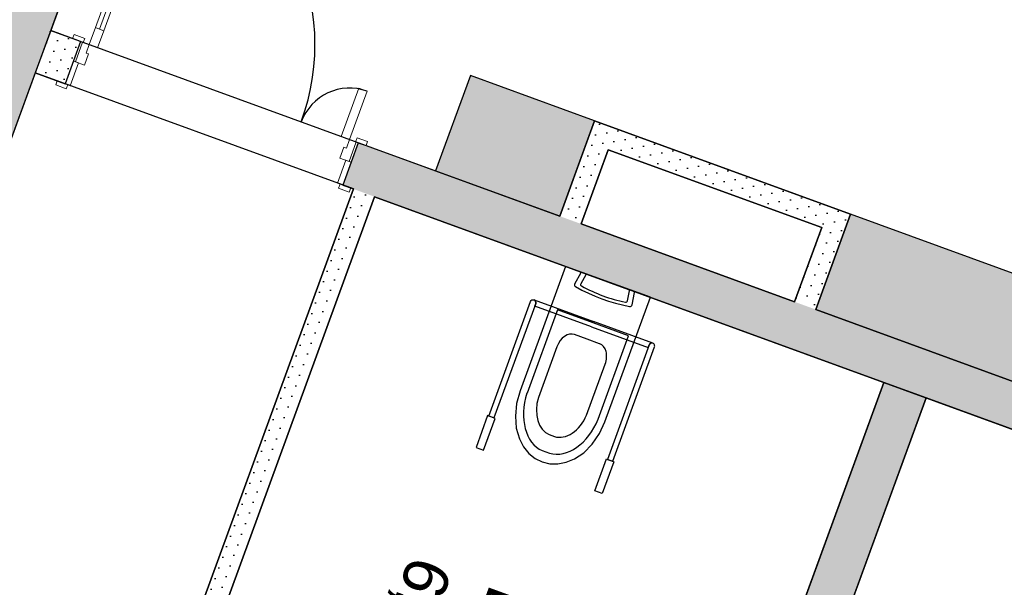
# Model space of a CAD drawing. Header units: millimetres. Extents: x 112481703 to 112588235, y 1264638581 to 1264713486.
# Tile 11 of 256: x 112509277 to 112513638, y 1264675345 to 1264677860. Entities that reach past the tile are written whole.
import ezdxf
from ezdxf.enums import TextEntityAlignment as Align

# ---------------------------------------------------------------- set-up
doc = ezdxf.new("R2010")
doc.units = ezdxf.units.MM
doc.header["$LTSCALE"] = 0.5
doc.header["$MEASUREMENT"] = 0
doc.linetypes.add('PLINE', pattern=[0])
for name, color, linetype in [('231- Bærende yttervegger (Skravur)(Nye konstruksjoner)', 7, 'Continuous'), ('231- Bærende yttervegger(Nye konstruksjoner)', 7, 'Continuous'), ('242- Ikke-bærende innervegger (Skravur)(Nye konstruksjoner)', 7, 'Continuous'), ('242- Ikke-bærende innervegger(Nye konstruksjoner)', 7, 'Continuous'), ('244- Vinduer_ dører_ foldevegger(Nye konstruksjoner)', 7, 'Continuous'), ('2761 Faste sittebenker_ stolrader_ bord(Nye konstruksjoner)', 7, 'Continuous'), ('315- Utstyr for sanitærinstallasjoner(Nye konstruksjoner)', 7, 'Continuous'), ('862- M___Nettoareal (1-100)', 7, 'Continuous'), ('862- M___Nettoareal(Nye konstruksjoner)', 7, 'Continuous'), ('862- M___Nettoareal(Polylinje)(Nye konstruksjoner)', 7, 'Continuous')]:
    doc.layers.add(name, color=color, linetype=linetype)
doc.layers.add('234- Vinduer_ dører_ porter(Nye konstruksjoner)', color=7, linetype='Continuous', lineweight=0)
doc.styles.add('GENERATED_STYLE_1', font='arial.ttf')
pattern_1 = [(249.95599, (112557650, 1264717795), (-81.35699, 29.68231), [0, -50]), (249.95599, (112557682.11, 1264717756.67), (-81.35699, 29.68231), [0, -50])]

# ---------------------------------------------------------------- blocks, each defined once
blk = doc.blocks.new('Bad_2052_31', base_point=(112511587.1, 1264675490.1))
at = {"layer": '862- M___Nettoareal(Polylinje)(Nye konstruksjoner)', "linetype": 'PLINE', "flags": 128}
blk.add_lwpolyline([(112510849.1, 1264677075.7), (112509958, 1264674633.2), (112512212.6, 1264673810.6), (112513103.8, 1264676253.1)], close=True, dxfattribs=at)
blk = doc.blocks.new('vvs__36', base_point=(112512337.9, 1264676996.6))
at = {"layer": '862- M___Nettoareal(Polylinje)(Nye konstruksjoner)', "linetype": 'PLINE', "flags": 128}
blk.add_lwpolyline([(112511763.2, 1264676955.1), (112512709.2, 1264676610), (112512829.1, 1264676938.8), (112511883.1, 1264677283.9)], close=True, dxfattribs=at)
blk = doc.blocks.new('Korridor_2111_39', base_point=(112514952.3, 1264678769))
at = {"layer": '862- M___Nettoareal(Polylinje)(Nye konstruksjoner)', "linetype": 'PLINE', "flags": 128}
blk.add_lwpolyline([(112519855.8, 1264684860.3), (112512910.6, 1264687394.1), (112509414.6, 1264677812), (112511669.2, 1264676989.4), (112511823.5, 1264677412.1), (112512957.4, 1264676998.4), (112512803.1, 1264676575.7), (112513729.4, 1264676237.8), (112513883.6, 1264676660.5), (112515017.5, 1264676246.8), (112514863.3, 1264675824.1), (112517305.8, 1264674932.9), (112516639.9, 1264673107.7), (112519082.4, 1264672216.5), (112519748.3, 1264674041.8), (112522190.8, 1264673150.7), (112522345.1, 1264673573.4), (112523479, 1264673159.7), (112523324.7, 1264672737), (112524251, 1264672399), (112524405.2, 1264672821.8), (112525774.5, 1264672322.2), (112526580, 1264674529.9), (112514789.6, 1264678831.5, -0.414214), (112514192.9, 1264680113.7), (112515084, 1264682556.2, -0.414214), (112516366.2, 1264683152.9), (112532242.6, 1264677360.5), (112530734.5, 1264673227), (112532613.4, 1264672541.5), (112533813, 1264675829.6), (112535081.1, 1264679305.4), (112528880.9, 1264681567.5), (112528692.4, 1264681050.8), (112527558.5, 1264681464.5), (112526632.2, 1264681802.5), (112525498.3, 1264682216.2), (112525686.8, 1264682732.9), (112520989.7, 1264684446.6), (112520835.4, 1264684023.8), (112519701.5, 1264684437.5)], format="xyb", close=True, dxfattribs=at)
blk = doc.blocks.new('Bad_2062_40', base_point=(112513960.7, 1264674624.1))
at = {"layer": '862- M___Nettoareal(Polylinje)(Nye konstruksjoner)', "linetype": 'PLINE', "flags": 128}
blk.add_lwpolyline([(112515546.3, 1264675362), (112513291.7, 1264676184.6), (112512400.5, 1264673742), (112514655.2, 1264672919.5)], close=True, dxfattribs=at)
blk = doc.blocks.new('Sengerom_2051_93', base_point=(112510001.2, 1264673480.6))
at = {"layer": '862- M___Nettoareal(Polylinje)(Nye konstruksjoner)', "linetype": 'PLINE', "flags": 128}
blk.add_lwpolyline([(112509829.8, 1264674573.5), (112510755.2, 1264677110), (112509346.1, 1264677624.1), (112506741.2, 1264670484.4), (112510498.9, 1264669113.4), (112512178.4, 1264673716.7)], close=True, dxfattribs=at)
blk = doc.blocks.new('Dør tofløyet asymmetrisk[66]', base_point=(112557650, 1264717795))
at = {"layer": '234- Vinduer_ dører_ porter(Nye konstruksjoner)', "linetype": 'PLINE'}
for p, q in [((112509927.4, 1264678689.4), (112509900, 1264678614.2)), ((112509965, 1264678675.6), (112509927.4, 1264678689.4)), ((112509937.5, 1264678600.5), (112509965, 1264678675.6)), ((112509918.7, 1264678607.3), (112509630.8, 1264677818.2)), ((112509900, 1264678614.2), (112509937.5, 1264678600.5)), ((112509612.1, 1264677825.1), (112509584.6, 1264677749.9)), ((112509649.6, 1264677811.4), (112509612.1, 1264677825.1)), ((112509517.9, 1264677794.5), (112509511.4, 1264677776.7)), ((112509511.4, 1264677776.7), (112509558.3, 1264677759.5)), ((112509564.8, 1264677777.4), (112509517.9, 1264677794.5)), ((112509558.3, 1264677759.5), (112509564.8, 1264677777.4)), ((112509622.2, 1264677736.2), (112509649.6, 1264677811.4)), ((112509546.1, 1264677764), (112509514.6, 1264677677.6)), ((112509524, 1264677674.1), (112509555.5, 1264677760.6)), ((112509555.5, 1264677760.6), (112509546.1, 1264677764)), ((112509555.5, 1264677760.6), (112509584.6, 1264677749.9)), ((112509584.6, 1264677749.9), (112509570.9, 1264677712.4)), ((112509584.6, 1264677749.9), (112509622.2, 1264677736.2)), ((112509582.2, 1264677708.2), (112509564.4, 1264677659.4)), ((112509570.9, 1264677712.4), (112509582.2, 1264677708.2)), ((112509514.6, 1264677677.6), (112509477.6, 1264677576.1)), ((112509501.1, 1264677567.5), (112509538.1, 1264677669)), ((112509538.1, 1264677669), (112509514.6, 1264677677.6)), ((112509524, 1264677674.1), (112509514.6, 1264677677.6)), ((112509564.4, 1264677659.4), (112509524, 1264677674.1)), ((112509442.8, 1264677588.8), (112509436.3, 1264677570.9)), ((112509436.3, 1264677570.9), (112509483.3, 1264677553.8)), ((112509489.8, 1264677571.6), (112509442.8, 1264677588.8)), ((112509477.6, 1264677576.1), (112509501.1, 1264677567.5)), ((112509483.3, 1264677553.8), (112509489.8, 1264677571.6)), ((112510700.7, 1264677342.8), (112510778.8, 1264677556.9)), ((112510778.8, 1264677556.9), (112510816.4, 1264677543.2)), ((112510816.4, 1264677543.2), (112510738.3, 1264677329)), ((112510738.3, 1264677329), (112510700.7, 1264677342.8)), ((112510695.5, 1264677246.7), (112510713.3, 1264677295.6)), ((112510713.3, 1264677295.6), (112510724.5, 1264677291.5)), ((112510724.5, 1264677291.5), (112510738.3, 1264677329)), ((112510767.4, 1264677318.4), (112510735.8, 1264677232)), ((112510738.3, 1264677329), (112510767.4, 1264677318.4)), ((112510776.8, 1264677315), (112510745.2, 1264677228.6)), ((112510771.1, 1264677337.3), (112510764.6, 1264677319.4)), ((112510764.6, 1264677319.4), (112510811.5, 1264677302.3)), ((112510767.4, 1264677318.4), (112510776.8, 1264677315)), ((112510818, 1264677320.2), (112510771.1, 1264677337.3)), ((112510811.5, 1264677302.3), (112510818, 1264677320.2)), ((112510721.8, 1264677237.1), (112510684.7, 1264677135.7)), ((112510735.8, 1264677232), (112510695.5, 1264677246.7)), ((112510708.2, 1264677127.1), (112510745.2, 1264677228.6)), ((112510745.2, 1264677228.6), (112510721.8, 1264677237.1)), ((112510735.8, 1264677232), (112510745.2, 1264677228.6)), ((112510684.7, 1264677135.7), (112510708.2, 1264677127.1)), ((112510696, 1264677131.6), (112510689.5, 1264677113.7)), ((112510743, 1264677114.4), (112510696, 1264677131.6)), ((112510689.5, 1264677113.7), (112510736.5, 1264677096.6)), ((112510736.5, 1264677096.6), (112510743, 1264677114.4))]:
    blk.add_line(p, q, dxfattribs=at)
at = {"layer": '234- Vinduer_ dører_ porter(Nye konstruksjoner)', "linetype": 'PLINE', "flags": 128}
for points in [[(112509900, 1264678614.2), (112509612.1, 1264677825.1), (112509630.8, 1264677818.2), (112509918.7, 1264678607.3)], [(112509918.7, 1264678607.3), (112509630.8, 1264677818.2), (112509649.6, 1264677811.4), (112509937.5, 1264678600.5)]]:
    blk.add_lwpolyline(points, close=True, dxfattribs=at)
at = {"layer": '244- Vinduer_ dører_ foldevegger(Nye konstruksjoner)', "linetype": 'PLINE'}
for p, q in [((112509546.1, 1264677764), (112509511.4, 1264677776.7)), ((112509546.1, 1264677764), (112509511.4, 1264677776.7)), ((112509546.1, 1264677764), (112509514.6, 1264677677.6)), ((112509546.1, 1264677764), (112509514.6, 1264677677.6)), ((112509514.6, 1264677677.6), (112509477.6, 1264677576.1)), ((112509514.6, 1264677677.6), (112509477.6, 1264677576.1)), ((112509477.6, 1264677576.1), (112509442.8, 1264677588.8)), ((112509477.6, 1264677576.1), (112509442.8, 1264677588.8)), ((112510776.8, 1264677315), (112510745.2, 1264677228.6)), ((112510776.8, 1264677315), (112510745.2, 1264677228.6)), ((112510776.8, 1264677315), (112510811.5, 1264677302.3)), ((112510776.8, 1264677315), (112510811.5, 1264677302.3)), ((112510745.2, 1264677228.6), (112510708.2, 1264677127.1)), ((112510745.2, 1264677228.6), (112510708.2, 1264677127.1)), ((112510708.2, 1264677127.1), (112510743, 1264677114.4)), ((112510708.2, 1264677127.1), (112510743, 1264677114.4))]:
    blk.add_line(p, q, dxfattribs=at)
for centre, radius, start, end in [((112509584.6, 1264677749.9), 1000, 339.956, 69.956), ((112510738.3, 1264677329), 228, 69.956, 159.956)]:
    blk.add_arc(centre, radius, start, end, dxfattribs=at)
blk = doc.blocks.new('WC handikap[55]', base_point=(112511882.5, 1264676698.7))
at = {"layer": '315- Utstyr for sanitærinstallasjoner(Nye konstruksjoner)', "linetype": 'PLINE'}
for p, q in [((112511784.1, 1264676729.5), (112511761.8, 1264676689.7)), ((112511975.1, 1264676663.8), (112511789.2, 1264676731.6)), ((112511969.1, 1264676614.1), (112511977.7, 1264676658.9)), ((112511555.2, 1264676618.5), (112511818.2, 1264676522.5)), ((112511558.4, 1264676590.7), (112511562.7, 1264676602.5)), ((112511658.9, 1264676574.8), (112511523.9, 1264676204.6)), ((112511809.7, 1264676499), (112511558.4, 1264676590.7)), ((112511816.4, 1264676517.3), (112511658.9, 1264676574.8)), ((112511973.8, 1264676459.9), (112511816.4, 1264676517.3)), ((112512081.3, 1264676426.6), (112511818.2, 1264676522.5)), ((112511809.7, 1264676499), (112512061, 1264676407.4)), ((112511789.9, 1264676444.7), (112511734, 1264676465.1)), ((112511845.7, 1264676424.4), (112511789.9, 1264676444.7)), ((112511838.7, 1264676089.7), (112511973.8, 1264676459.9)), ((112511656.7, 1264676411.1), (112511574.6, 1264676186)), ((112512061, 1264676407.4), (112512065.3, 1264676419.1)), ((112511787.9, 1264676108.2), (112511870, 1264676333.2)), ((112511622.7, 1264676021.3), (112511645.1, 1264676013.1)), ((112511591.7, 1264675950.7), (112511623.3, 1264675939.1))]:
    blk.add_line(p, q, dxfattribs=at)
at = {"layer": '315- Utstyr for sanitærinstallasjoner(Nye konstruksjoner)', "linetype": 'PLINE', "flags": 128}
for points in [[(112511869.1, 1264676078.4), (112512070.4, 1264676630.1), (112511694.6, 1264676767.2), (112511493.3, 1264676215.5), (112511478, 1264676159.7), (112511472.3, 1264676103.7), (112511476.5, 1264676050.4), (112511490.5, 1264676002.7), (112511509, 1264675967.7), (112511532.4, 1264675938.5), (112511560, 1264675915.8), (112511591.2, 1264675900.2), (112511625.1, 1264675892), (112511660.9, 1264675891.6), (112511697.6, 1264675898.9), (112511734.2, 1264675913.8), (112511775.6, 1264675941.2), (112511813.2, 1264675979.3), (112511844.9, 1264676025.8)], [(112511767.1, 1264676662), (112511795.9, 1264676648), (112511825.2, 1264676635.1), (112511855.1, 1264676623.5), (112511885.4, 1264676613.2), (112511916.1, 1264676604.1), (112511947.2, 1264676596.3), (112511978.4, 1264676589.8), (112511982.1, 1264676589.8), (112511985.4, 1264676590.9), (112511987.9, 1264676593.1), (112511989.2, 1264676596), (112512000, 1264676651.9), (112512000, 1264676653.4), (112511999.3, 1264676654.9), (112511998.2, 1264676656.2), (112511996.6, 1264676657.1), (112511768.4, 1264676740.3), (112511766.7, 1264676740.6), (112511765, 1264676740.4), (112511763.5, 1264676739.7), (112511762.5, 1264676738.5), (112511734.8, 1264676688.9), (112511733.9, 1264676685.8), (112511734.4, 1264676682.5), (112511736.2, 1264676679.5), (112511739.1, 1264676677.2)], [(112511349.4, 1264676105.5), (112511298, 1264675964.5), (112511330.9, 1264675952.6), (112511382.3, 1264676093.5)], [(112511908.4, 1264675901.5), (112511857, 1264675760.6), (112511824.1, 1264675772.6), (112511875.5, 1264675913.5)]]:
    blk.add_lwpolyline(points, close=True, dxfattribs=at)
for points in [[(112511562.7, 1264676602.5), (112511377.6, 1264676095.2), (112511354.1, 1264676103.7), (112511539.2, 1264676611, -1)], [(112512065.3, 1264676419.1), (112511880.2, 1264675911.8), (112511903.7, 1264675903.2), (112512088.7, 1264676410.5, 1)]]:
    blk.add_lwpolyline(points, format="xyb", close=True, dxfattribs=at)
at = {"layer": '315- Utstyr for sanitærinstallasjoner(Nye konstruksjoner)', "linetype": 'PLINE'}
for centre, start, end in [((112511550.9, 1264676606.8), 339.956, 69.956), ((112512077, 1264676414.8), 69.956, 159.956)]:
    blk.add_arc(centre, 12.5, start, end, dxfattribs=at)
for centre, major_axis, ratio, start_param, end_param in [((112511788.1, 1264676728.2), (3.95, -1.44), 0.851064, 1.584215, 3.170129), ((112511768.7, 1264676686), (7.33, -2.67), 0.851064, 2.978676, 4.578797), ((112512019.3, 1264677073.5), (513.2, -187.2), 0.851064, 4.52152, 4.903258), ((112511973.8, 1264676660.4), (3.95, -1.44), 0.851064, 6.254649, 7.840563), ((112511961.5, 1264676615.7), (7.33, -2.67), 0.851064, 4.845981, 6.446102), ((112511707.5, 1264676392.5), (-26.5, -72.6), 0.699523, 3.141593, 4.712389), ((112511819.3, 1264676351.8), (-26.5, -72.6), 0.699523, 1.570796, 3.141593), ((112511675.8, 1264676160.3), (-77.5, -212.3), 0.699523, 4.758815, 6.237603), ((112511675.8, 1264676160.3), (-51, -139.8), 0.699523, 4.782908, 6.261651), ((112511694, 1264676153.7), (-77.5, -212.3), 0.699523, 0.045583, 1.52437), ((112511694, 1264676153.7), (-51, -139.8), 0.699523, 0.021534, 1.500277)]:
    blk.add_ellipse(centre, major_axis=major_axis, ratio=ratio, start_param=start_param, end_param=end_param, dxfattribs=at)
blk = doc.blocks.new('Label_50', base_point=(112511314.5, 1264674975))
at = {"layer": '862- M___Nettoareal (1-100)', "char_height": 200, "attachment_point": 1, "rotation": 249.956, "style": 'GENERATED_STYLE_1'}
for s, insert in [('\\A1;{\\pql;\\pt0,241000;\\fArial|b0|i0|c0|p0;\\W1.000000;6,2\\fArial|b0|i0|c0|p0;\\W1.000000;\\A1{\\H.66x;\\S^  ;}\\fArial|b0|i0|c0|p0;\\W1.000000; m\\fArial|b0|i0|c0|p0;\\W1.000000;\\A1{\\H.66x;\\S2^  ;}\\fArial|b0|i0|c0|p0;\\W1.000000;\\fArial|b0|i0|c0|p0;\\W1.000000;\\fArial|b0|i0|c0|p0;\\W1.000000;\\fArial|b0|i0|c0|p0;\\W1.000000;\\fArial|b0|i0|c0|p0;\\W1.000000;\\fArial|b0|i0|c0|p0;\\W1.000000;\\fArial|b0|i0|c0|p0;\\W1.000000;\\A1{\\H.66x;\\S^  ;}\\fArial|b0|i0|c0|p0;\\W1.000000;\\fArial|b0|i0|c0|p0;\\W1.000000;\\A1{\\H.66x;\\S^  ;}\\fArial|b0|i0|c0|p0;\\W1.000000;\\fArial|b0|i0|c0|p0;\\W1.000000;\\fArial|b0|i0|c0|p0;\\W1.000000;\\fArial|b0|i0|c0|p0;\\W1.000000;\\fArial|b0|i0|c0|p0;\\W1.000000;\\fArial|b0|i0|c0|p0;\\W1.000000;\\fArial|b0|i0|c0|p0;\\W1.000000;\\A1{\\H.66x;\\S^  ;}\\fArial|b0|i0|c0|p0;\\W1.000000;\\fArial|b0|i0|c0|p0;\\W1.000000;\\A1{\\H.66x;\\S^  ;}\\fArial|b0|i0|c0|p0;\\W1.000000;\\fArial|b0|i0|c0|p0;\\W1.000000;\\fArial|b0|i0|c0|p0;\\W1.000000;\\fArial|b0|i0|c0|p0;\\W1.000000;\\fArial|b0|i0|c0|p0;\\W1.000000;\\fArial|b0|i0|c0|p0;\\W1.000000;\\fArial|b0|i0|c0|p0;\\W1.000000;\\A1{\\H.66x;\\S^  ;}\\fArial|b0|i0|c0|p0;\\W1.000000;\\fArial|b0|i0|c0|p0;\\W1.000000;\\A1{\\H.66x;\\S^  ;}\\fArial|b0|i0|c0|p0;\\W1.000000;\\fArial|b0|i0|c0|p0;\\W1.000000;\\fArial|b0|i0|c0|p0;\\W1.000000;\\fArial|b0|i0|c0|p0;\\W1.000000;\\fArial|b0|i0|c0|p0;\\W1.000000;\\fArial|b0|i0|c0|p0;\\W1.000000;\\fArial|b0|i0|c0|p0;\\W1.000000;\\A1{\\H.66x;\\S^  ;}\\fArial|b0|i0|c0|p0;\\W1.000000;\\fArial|b0|i0|c0|p0;\\W1.000000;\\A1{\\H.66x;\\S^  ;}\\fArial|b0|i0|c0|p0;\\W1.000000;\\fArial|b0|i0|c0|p0;\\W1.000000;\\fArial|b0|i0|c0|p0;\\W1.000000;\\fArial|b0|i0|c0|p0;\\W1.000000;\\fArial|b0|i0|c0|p0;\\W1.000000;\\fArial|b0|i0|c0|p0;\\W1.000000;\\fArial|b0|i0|c0|p0;\\W1.000000;\\fArial|b0|i0|c0|p0;\\W1.000000;}', (112511252.6, 1264675405.6)), ('\\A1;{\\pql;\\pt0,241000;\\fArial|b0|i0|c0|p0;\\W1.000000;Bad\\fArial|b0|i0|c0|p0;\\W1.000000;\\A1{\\H.66x;\\S^  ;}\\fArial|b0|i0|c0|p0;\\W1.000000;\\fArial|b0|i0|c0|p0;\\W1.000000;\\A1{\\H.66x;\\S^  ;}\\fArial|b0|i0|c0|p0;\\W1.000000;\\fArial|b0|i0|c0|p0;\\W1.000000;\\fArial|b0|i0|c0|p0;\\W1.000000;\\fArial|b0|i0|c0|p0;\\W1.000000;\\fArial|b0|i0|c0|p0;\\W1.000000;\\fArial|b0|i0|c0|p0;\\W1.000000;\\fArial|b0|i0|c0|p0;\\W1.000000;\\A1{\\H.66x;\\S^  ;}\\fArial|b0|i0|c0|p0;\\W1.000000;\\fArial|b0|i0|c0|p0;\\W1.000000;\\A1{\\H.66x;\\S^  ;}\\fArial|b0|i0|c0|p0;\\W1.000000;\\fArial|b0|i0|c0|p0;\\W1.000000;\\fArial|b0|i0|c0|p0;\\W1.000000;\\fArial|b0|i0|c0|p0;\\W1.000000;\\fArial|b0|i0|c0|p0;\\W1.000000;\\fArial|b0|i0|c0|p0;\\W1.000000;\\fArial|b0|i0|c0|p0;\\W1.000000;\\A1{\\H.66x;\\S^  ;}\\fArial|b0|i0|c0|p0;\\W1.000000;\\fArial|b0|i0|c0|p0;\\W1.000000;\\A1{\\H.66x;\\S^  ;}\\fArial|b0|i0|c0|p0;\\W1.000000;\\fArial|b0|i0|c0|p0;\\W1.000000;\\fArial|b0|i0|c0|p0;\\W1.000000;\\fArial|b0|i0|c0|p0;\\W1.000000;\\fArial|b0|i0|c0|p0;\\W1.000000;\\fArial|b0|i0|c0|p0;\\W1.000000;\\fArial|b0|i0|c0|p0;\\W1.000000;\\A1{\\H.66x;\\S^  ;}\\fArial|b0|i0|c0|p0;\\W1.000000;\\fArial|b0|i0|c0|p0;\\W1.000000;\\A1{\\H.66x;\\S^  ;}\\fArial|b0|i0|c0|p0;\\W1.000000;\\fArial|b0|i0|c0|p0;\\W1.000000;\\fArial|b0|i0|c0|p0;\\W1.000000;\\fArial|b0|i0|c0|p0;\\W1.000000;\\fArial|b0|i0|c0|p0;\\W1.000000;\\fArial|b0|i0|c0|p0;\\W1.000000;\\fArial|b0|i0|c0|p0;\\W1.000000;\\A1{\\H.66x;\\S^  ;}\\fArial|b0|i0|c0|p0;\\W1.000000;\\fArial|b0|i0|c0|p0;\\W1.000000;\\A1{\\H.66x;\\S^  ;}\\fArial|b0|i0|c0|p0;\\W1.000000;\\fArial|b0|i0|c0|p0;\\W1.000000;\\fArial|b0|i0|c0|p0;\\W1.000000;\\fArial|b0|i0|c0|p0;\\W1.000000;\\fArial|b0|i0|c0|p0;\\W1.000000;\\fArial|b0|i0|c0|p0;\\W1.000000;\\fArial|b0|i0|c0|p0;\\W1.000000;\\fArial|b0|i0|c0|p0;\\W1.000000;}', (112511550.5, 1264675296.9)), ('\\A1;{\\pql;\\pt0,241000;\\fArial|b0|i0|c0|p0;\\W1.000000;2052\\fArial|b0|i0|c0|p0;\\W1.000000;\\A1{\\H.66x;\\S^  ;}\\fArial|b0|i0|c0|p0;\\W1.000000;\\fArial|b0|i0|c0|p0;\\W1.000000;\\A1{\\H.66x;\\S^  ;}\\fArial|b0|i0|c0|p0;\\W1.000000;\\fArial|b0|i0|c0|p0;\\W1.000000;\\fArial|b0|i0|c0|p0;\\W1.000000;\\fArial|b0|i0|c0|p0;\\W1.000000;\\fArial|b0|i0|c0|p0;\\W1.000000;\\fArial|b0|i0|c0|p0;\\W1.000000;\\fArial|b0|i0|c0|p0;\\W1.000000;\\A1{\\H.66x;\\S^  ;}\\fArial|b0|i0|c0|p0;\\W1.000000;\\fArial|b0|i0|c0|p0;\\W1.000000;\\A1{\\H.66x;\\S^  ;}\\fArial|b0|i0|c0|p0;\\W1.000000;\\fArial|b0|i0|c0|p0;\\W1.000000;\\fArial|b0|i0|c0|p0;\\W1.000000;\\fArial|b0|i0|c0|p0;\\W1.000000;\\fArial|b0|i0|c0|p0;\\W1.000000;\\fArial|b0|i0|c0|p0;\\W1.000000;\\fArial|b0|i0|c0|p0;\\W1.000000;\\A1{\\H.66x;\\S^  ;}\\fArial|b0|i0|c0|p0;\\W1.000000;\\fArial|b0|i0|c0|p0;\\W1.000000;\\A1{\\H.66x;\\S^  ;}\\fArial|b0|i0|c0|p0;\\W1.000000;\\fArial|b0|i0|c0|p0;\\W1.000000;\\fArial|b0|i0|c0|p0;\\W1.000000;\\fArial|b0|i0|c0|p0;\\W1.000000;\\fArial|b0|i0|c0|p0;\\W1.000000;\\fArial|b0|i0|c0|p0;\\W1.000000;\\fArial|b0|i0|c0|p0;\\W1.000000;\\A1{\\H.66x;\\S^  ;}\\fArial|b0|i0|c0|p0;\\W1.000000;\\fArial|b0|i0|c0|p0;\\W1.000000;\\A1{\\H.66x;\\S^  ;}\\fArial|b0|i0|c0|p0;\\W1.000000;\\fArial|b0|i0|c0|p0;\\W1.000000;\\fArial|b0|i0|c0|p0;\\W1.000000;\\fArial|b0|i0|c0|p0;\\W1.000000;\\fArial|b0|i0|c0|p0;\\W1.000000;\\fArial|b0|i0|c0|p0;\\W1.000000;\\fArial|b0|i0|c0|p0;\\W1.000000;\\A1{\\H.66x;\\S^  ;}\\fArial|b0|i0|c0|p0;\\W1.000000;\\fArial|b0|i0|c0|p0;\\W1.000000;\\A1{\\H.66x;\\S^  ;}\\fArial|b0|i0|c0|p0;\\W1.000000;\\fArial|b0|i0|c0|p0;\\W1.000000;\\fArial|b0|i0|c0|p0;\\W1.000000;\\fArial|b0|i0|c0|p0;\\W1.000000;\\fArial|b0|i0|c0|p0;\\W1.000000;\\fArial|b0|i0|c0|p0;\\W1.000000;\\fArial|b0|i0|c0|p0;\\W1.000000;\\fArial|b0|i0|c0|p0;\\W1.000000;}', (112511852.6, 1264675208))]:
    blk.add_mtext(s, dxfattribs=dict(at, insert=insert))
at = {"layer": '862- M___Nettoareal (1-100)', "style": 'GENERATED_STYLE_1'}
for tag, p in [('DUMMY_108', (112511305.1, 1264675407.8)), ('DUMMY_107', (112511600.3, 1264675300.1)), ('DUMMY_106', (112511895.6, 1264675192.3))]:
    blk.add_attdef(tag, text='', height=200, rotation=249.956, dxfattribs=at).set_placement(p, align=Align.TOP_LEFT)

msp = doc.modelspace()

# ---------------------------------------------------------------- hatches: boundary and pattern name
at = {"layer": '231- Bærende yttervegger (Skravur)(Nye konstruksjoner)', "linetype": 'Continuous'}
h = msp.add_hatch(dxfattribs=at)
h.set_pattern_fill('Prikker_tett', color=256, style=0, pattern_type=2)
h.set_pattern_definition(pattern_1)
h.paths.add_polyline_path([(112509736.8, 1264678695), (112509454.9, 1264678797.9), (112506459.4, 1264670587.2), (112506741.2, 1264670484.4)])
at = {"layer": '242- Ikke-bærende innervegger (Skravur)(Nye konstruksjoner)', "linetype": 'Continuous'}
h = msp.add_hatch(dxfattribs=at)
h.set_pattern_fill('Prikker_tett', color=256, style=0, pattern_type=2)
h.set_pattern_definition(pattern_1)
h.paths.add_polyline_path([(112509414.6, 1264677812), (112509346.1, 1264677624.1), (112509477.6, 1264677576.1), (112509546.1, 1264677764)])
h = msp.add_hatch(dxfattribs=at)
h.set_pattern_fill('Prikker_tett', color=256, style=0, pattern_type=2)
h.set_pattern_definition(pattern_1)
h.paths.add_polyline_path([(112511883.1, 1264677283.9), (112511823.5, 1264677412.1), (112511789.2, 1264677318.2)])
h = msp.add_hatch(dxfattribs=at)
h.set_pattern_fill('Prikker_tett', color=256, style=0, pattern_type=2)
h.set_pattern_definition(pattern_1)
h.paths.add_polyline_path([(112511917.4, 1264677377.9), (112511823.5, 1264677412.1), (112511883.1, 1264677283.9)])
h = msp.add_hatch(dxfattribs=at)
h.set_pattern_fill('Prikker_tett', color=256, style=0, pattern_type=2)
h.set_pattern_definition(pattern_1)
h.paths.add_polyline_path([(112511883.1, 1264677283.9), (112512829.1, 1264676938.8), (112512863.4, 1264677032.7), (112511917.4, 1264677377.9)])
h = msp.add_hatch(dxfattribs=at)
h.set_pattern_fill('Prikker_tett', color=256, style=0, pattern_type=2)
h.set_pattern_definition(pattern_1)
h.paths.add_polyline_path([(112515668.4, 1264675317.4), (112515737, 1264675505.3), (112510776.8, 1264677315), (112510708.2, 1264677127.1)])
h = msp.add_hatch(dxfattribs=at)
h.set_pattern_fill('Prikker_tett', color=256, style=0, pattern_type=2)
h.set_pattern_definition(pattern_1)
h.paths.add_polyline_path([(112511789.2, 1264677318.2), (112511669.2, 1264676989.4), (112511763.2, 1264676955.1), (112511883.1, 1264677283.9)])
h = msp.add_hatch(dxfattribs=at)
h.set_pattern_fill('Prikker_tett', color=256, style=0, pattern_type=2)
h.set_pattern_definition(pattern_1)
h.paths.add_polyline_path([(112509958, 1264674633.2), (112510849.1, 1264677075.7), (112510755.2, 1264677110), (112509864.1, 1264674667.4)])
h = msp.add_hatch(dxfattribs=at)
h.set_pattern_fill('Prikker_tett', color=256, style=0, pattern_type=2)
h.set_pattern_definition(pattern_1)
h.paths.add_polyline_path([(112512829.1, 1264676938.8), (112512957.4, 1264676998.4), (112512863.4, 1264677032.7)])
h = msp.add_hatch(dxfattribs=at)
h.set_pattern_fill('Prikker_tett', color=256, style=0, pattern_type=2)
h.set_pattern_definition(pattern_1)
h.paths.add_polyline_path([(112512923.1, 1264676904.5), (112512957.4, 1264676998.4), (112512829.1, 1264676938.8)])
h = msp.add_hatch(dxfattribs=at)
h.set_pattern_fill('Prikker_tett', color=256, style=0, pattern_type=2)
h.set_pattern_definition(pattern_1)
h.paths.add_polyline_path([(112512829.1, 1264676938.8), (112512709.2, 1264676610), (112512803.1, 1264676575.7), (112512923.1, 1264676904.5)])
h = msp.add_hatch(dxfattribs=at)
h.set_pattern_fill('Prikker_tett', color=256, style=0, pattern_type=2)
h.set_pattern_definition(pattern_1)
h.paths.add_polyline_path([(112510686.8, 1264669044.9), (112513291.7, 1264676184.6), (112513103.8, 1264676253.1), (112510498.9, 1264669113.4)])
at = {"layer": '2761 Faste sittebenker_ stolrader_ bord(Nye konstruksjoner)', "linetype": 'Continuous'}
for points in [[(112511118.7, 1264677190.2), (112511669.2, 1264676989.4), (112511823.5, 1264677412.1), (112511273, 1264677613)], [(112512803.1, 1264676575.7), (112513729.4, 1264676237.8), (112513883.6, 1264676660.5), (112512957.4, 1264676998.4)]]:
    msp.add_hatch(color=256, dxfattribs=at).paths.add_polyline_path(points)

# ---------------------------------------------------------------- linework, layer by layer
at = {"layer": '231- Bærende yttervegger(Nye konstruksjoner)', "linetype": 'PLINE', "flags": 128}
msp.add_lwpolyline([(112506741.2, 1264670484.4), (112509736.8, 1264678695)], dxfattribs=at)
at = {"layer": '242- Ikke-bærende innervegger(Nye konstruksjoner)', "linetype": 'PLINE'}
for p, q in [((112509546.1, 1264677764), (112509511.4, 1264677776.7)), ((112509546.1, 1264677764), (112509514.6, 1264677677.6)), ((112509514.6, 1264677677.6), (112509477.6, 1264677576.1)), ((112509477.6, 1264677576.1), (112509442.8, 1264677588.8)), ((112510776.8, 1264677315), (112510745.2, 1264677228.6)), ((112510776.8, 1264677315), (112510811.5, 1264677302.3)), ((112510745.2, 1264677228.6), (112510708.2, 1264677127.1)), ((112510708.2, 1264677127.1), (112510743, 1264677114.4))]:
    msp.add_line(p, q, dxfattribs=at)
at = {"layer": '242- Ikke-bærende innervegger(Nye konstruksjoner)', "linetype": 'PLINE', "flags": 128}
for points in [[(112509414.6, 1264677812), (112509346.1, 1264677624.1)], [(112509546.1, 1264677764), (112509414.6, 1264677812)], [(112509346.1, 1264677624.1), (112509477.6, 1264677576.1)], [(112511823.5, 1264677412.1), (112511789.2, 1264677318.2)], [(112512863.4, 1264677032.7), (112511823.5, 1264677412.1)], [(112511669.2, 1264676989.4), (112510776.8, 1264677315)], [(112511789.2, 1264677318.2), (112511669.2, 1264676989.4)], [(112511763.2, 1264676955.1), (112511883.1, 1264677283.9)], [(112511883.1, 1264677283.9), (112512829.1, 1264676938.8)], [(112510708.2, 1264677127.1), (112510755.2, 1264677110)], [(112510755.2, 1264677110), (112509829.8, 1264674573.5)], [(112509958, 1264674633.2), (112510849.1, 1264677075.7)], [(112510849.1, 1264677075.7), (112515546.3, 1264675362)], [(112512957.4, 1264676998.4), (112512863.4, 1264677032.7)], [(112512803.1, 1264676575.7), (112512957.4, 1264676998.4)], [(112512709.2, 1264676610), (112511763.2, 1264676955.1)], [(112512829.1, 1264676938.8), (112512709.2, 1264676610)], [(112513729.4, 1264676237.8), (112512803.1, 1264676575.7)], [(112513103.8, 1264676253.1), (112510498.9, 1264669113.4)], [(112513291.7, 1264676184.6), (112513103.8, 1264676253.1)], [(112510686.8, 1264669044.9), (112513291.7, 1264676184.6)]]:
    msp.add_lwpolyline(points, dxfattribs=at)
at = {"layer": '2761 Faste sittebenker_ stolrader_ bord(Nye konstruksjoner)', "linetype": 'PLINE', "flags": 128}
for points in [[(112511118.7, 1264677190.2), (112511669.2, 1264676989.4), (112511823.5, 1264677412.1), (112511273, 1264677613)], [(112512803.1, 1264676575.7), (112513729.4, 1264676237.8), (112513883.6, 1264676660.5), (112512957.4, 1264676998.4)]]:
    msp.add_lwpolyline(points, close=True, dxfattribs=at)

# ---------------------------------------------------------------- block references
at = {"layer": '244- Vinduer_ dører_ foldevegger(Nye konstruksjoner)', "linetype": 'PLINE'}
msp.add_blockref('Dør tofløyet asymmetrisk[66]', (112557650, 1264717795), dxfattribs=at)
at = {"layer": '315- Utstyr for sanitærinstallasjoner(Nye konstruksjoner)', "linetype": 'PLINE'}
msp.add_blockref('WC handikap[55]', (112511882.5, 1264676698.7), dxfattribs=at)
at = {"layer": '862- M___Nettoareal (1-100)', "linetype": 'PLINE'}
msp.add_blockref('Label_50', (112511314.5, 1264674975), dxfattribs=at)
at = {"layer": '862- M___Nettoareal(Nye konstruksjoner)', "linetype": 'Continuous'}
for name, p in [('Korridor_2111_39', (112514952.3, 1264678769)), ('Sengerom_2051_93', (112510001.2, 1264673480.6)), ('vvs__36', (112512337.9, 1264676996.6)), ('Bad_2052_31', (112511587.1, 1264675490.1)), ('Bad_2062_40', (112513960.7, 1264674624.1))]:
    msp.add_blockref(name, p, dxfattribs=at)

doc.saveas('drawing.dxf')
